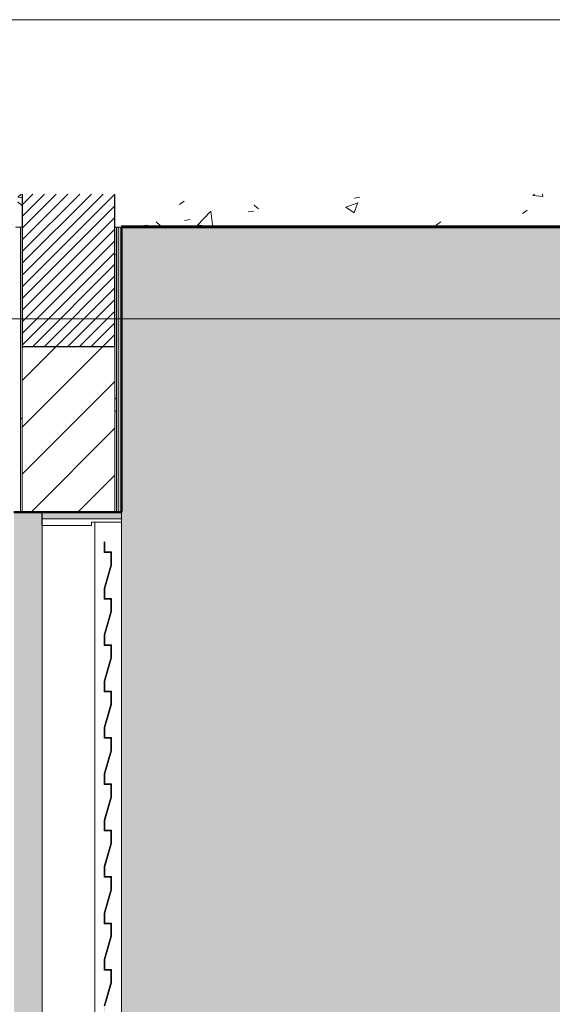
# Model space of a CAD drawing. Header units: metres. Extents: x 0.1 to 25.2, y -18.2 to 9.4.
# Tile 9 of 10: x 21.3 to 22.1, y 1.4 to 2.8. Entities that reach past the tile are written whole.
import ezdxf

# ---------------------------------------------------------------- set-up
doc = ezdxf.new("R2010")
doc.units = ezdxf.units.M
for name, color, linetype, lineweight in [('A-CLNG', 7, 'Continuous', 5), ('A-DETL-GENF', 7, 'Continuous', 5), ('A-DOOR', 7, 'Continuous', 5), ('A-FLOR', 7, 'Continuous', 5), ('A-FLOR-PATT', 7, 'Continuous', 5), ('A-WALL', 7, 'Continuous', 5), ('A-WALL-PATT', 7, 'Continuous', 5), ('G-ANNO-TEXT', 7, 'Continuous', 9), ('I-WALL', 7, 'Continuous', 5)]:
    doc.layers.add(name, color=color, linetype=linetype, lineweight=lineweight)
doc.layers.add('A-DETL', color=7, linetype='Continuous', lineweight=5, true_color=0x00a600)
pattern_1 = [(50, (6.40101, 0), (0.1821895, -0.015938), [0.01905, -0.20955]), (355, (6.40101, 0), (-0.0352423, 0.1910586), [0.01524, -0.16764]), (100.451, (6.41619, -0.00133), (0.146942, 0.1751196), [0.01619, -0.17809]), (46.184, (6.401, 0.0508), (0.2710768, -0.0420454), [0.02857, -0.31432]), (96.636, (6.4236, 0.0473), (0.237407, 0.2474328), [0.02429, -0.26714]), (351.184, (6.401, 0.0508), (0.237406, 0.247428), [0.02286, -0.25146]), (21, (6.42641, 0.0381), (0.1516197, -0.1022669), [0.01905, -0.20955]), (326, (6.42641, 0.0381), (0.0618035, 0.1841894), [0.01524, -0.16764]), (71.451, (6.43904, 0.02958), (0.213418, 0.0819242), [0.01619, -0.17809]), (37.5, (6.40101, 0), (0.00308637, 0.08455105), [0.00838, -0.15723, 0.00838, -0.1618, -0.16827]), (37.5, (6.40101, 0), (0.00308637, 0.08455105), [-0.33579, 0.00838, -0.15989]), (7.5, (6.40101, 0), (0.06681573, 0.10017824), [0.00838, -0.08865, 0.00838, -0.15342, -0.06414]), (7.5, (6.40101, 0), (0.06681573, 0.10017824), [-0.25883, 0.00838, -0.05575]), (327.5, (6.34437, 0), (0.13558658, -0.0057276), [0.00838, -0.05512, 0.00838, -0.18974, -0.26289]), (327.5, (6.34437, 0), (0.13558658, -0.0057276), [-0.26162, 0.00838, -0.25451]), (317.5, (6.31897, 0), (0.1481253, 0.0254287), [0.00838, -0.07417, 0.00838, -0.12319, -0.18669]), (317.5, (6.31897, 0), (0.1481253, 0.0254287), [-0.21412, 0.00838, -0.17831])]

# ---------------------------------------------------------------- blocks, each defined once
blk = doc.blocks.new('PORTA DE GIRO L_2886458-1b0')
at = {"layer": 'A-DOOR', "true_color": 0xfffffe}
blk.add_hatch(color=7, dxfattribs=at).paths.add_polyline_path([(15.449, 0.08), (15.45, 0.08), (15.4502, 0.0954), (15.46, 0.1301), (15.46, 0.15), (15.45, 0.15), (15.45, 0.165), (15.46, 0.2001), (15.46, 0.22), (15.45, 0.22), (15.45, 0.235), (15.46, 0.2701), (15.46, 0.29), (15.45, 0.29), (15.45, 0.305), (15.46, 0.3401), (15.46, 0.36), (15.45, 0.36), (15.45, 0.375), (15.46, 0.4101), (15.46, 0.43), (15.45, 0.43), (15.45, 0.445), (15.46, 0.4801), (15.46, 0.5), (15.45, 0.5), (15.45, 0.515), (15.46, 0.5501), (15.46, 0.57), (15.45, 0.57), (15.45, 0.585), (15.46, 0.6201), (15.46, 0.64), (15.45, 0.64), (15.45, 0.655), (15.46, 0.6901), (15.46, 0.71), (15.45, 0.71), (15.45, 0.725), (15.46, 0.7601), (15.46, 0.78), (15.45, 0.78), (15.45, 0.795), (15.46, 0.8301), (15.46, 0.85), (15.45, 0.85), (15.45, 0.865), (15.46, 0.9001), (15.46, 0.92), (15.45, 0.92), (15.45, 0.935), (15.46, 0.9701), (15.46, 0.99), (15.45, 0.99), (15.45, 1.005), (15.46, 1.0401), (15.46, 1.06), (15.45, 1.06), (15.45, 1.075), (15.46, 1.1101), (15.46, 1.13), (15.45, 1.13), (15.45, 1.145), (15.46, 1.1801), (15.46, 1.2), (15.45, 1.2), (15.45, 1.215), (15.46, 1.2501), (15.46, 1.27), (15.45, 1.27), (15.45, 1.285), (15.46, 1.3201), (15.46, 1.34), (15.45, 1.34), (15.45, 1.355), (15.46, 1.3901), (15.46, 1.41), (15.45, 1.41), (15.45, 1.425), (15.46, 1.4601), (15.46, 1.48), (15.45, 1.48), (15.45, 1.495), (15.46, 1.5301), (15.46, 1.55), (15.45, 1.55), (15.45, 1.565), (15.46, 1.6001), (15.46, 1.62), (15.45, 1.62), (15.45, 1.635), (15.46, 1.6701), (15.46, 1.69), (15.45, 1.69), (15.45, 1.705), (15.46, 1.7401), (15.46, 1.76), (15.45, 1.76), (15.45, 1.775), (15.46, 1.8101), (15.46, 1.83), (15.45, 1.83), (15.45, 1.845), (15.46, 1.8801), (15.46, 1.9), (15.45, 1.9), (15.45, 1.915), (15.46, 1.9501), (15.46, 1.97), (15.45, 1.97), (15.45, 1.985), (15.46, 2.0201), (15.46, 2.04), (15.45, 2.04), (15.45, 2.055), (15.449, 2.0551), (15.449, 2.039), (15.459, 2.039), (15.459, 2.0201), (15.449, 1.985), (15.449, 1.969), (15.459, 1.969), (15.459, 1.9501), (15.449, 1.915), (15.449, 1.899), (15.459, 1.899), (15.459, 1.8801), (15.449, 1.845), (15.449, 1.829), (15.459, 1.829), (15.459, 1.8101), (15.449, 1.775), (15.449, 1.759), (15.459, 1.759), (15.459, 1.7401), (15.449, 1.705), (15.449, 1.689), (15.459, 1.689), (15.459, 1.6701), (15.449, 1.635), (15.449, 1.619), (15.459, 1.619), (15.459, 1.6001), (15.449, 1.565), (15.449, 1.549), (15.459, 1.549), (15.459, 1.5301), (15.449, 1.495), (15.449, 1.479), (15.459, 1.479), (15.459, 1.4601), (15.449, 1.425), (15.449, 1.409), (15.459, 1.409), (15.459, 1.3901), (15.449, 1.355), (15.449, 1.339), (15.459, 1.339), (15.459, 1.3201), (15.449, 1.285), (15.449, 1.269), (15.459, 1.269), (15.459, 1.2501), (15.449, 1.215), (15.449, 1.199), (15.459, 1.199), (15.459, 1.1801), (15.449, 1.145), (15.449, 1.129), (15.459, 1.129), (15.459, 1.1101), (15.449, 1.075), (15.449, 1.059), (15.459, 1.059), (15.459, 1.0401), (15.449, 1.005), (15.449, 0.989), (15.459, 0.989), (15.459, 0.9701), (15.449, 0.935), (15.449, 0.919), (15.459, 0.919), (15.459, 0.9001), (15.449, 0.865), (15.449, 0.849), (15.459, 0.849), (15.459, 0.8301), (15.449, 0.795), (15.449, 0.779), (15.459, 0.779), (15.459, 0.7601), (15.449, 0.725), (15.449, 0.709), (15.459, 0.709), (15.459, 0.6901), (15.449, 0.655), (15.449, 0.639), (15.459, 0.639), (15.459, 0.6201), (15.449, 0.585), (15.449, 0.569), (15.459, 0.569), (15.459, 0.5501), (15.449, 0.515), (15.449, 0.499), (15.459, 0.499), (15.459, 0.4801), (15.449, 0.445), (15.449, 0.429), (15.459, 0.429), (15.459, 0.4101), (15.449, 0.375), (15.449, 0.359), (15.459, 0.359), (15.459, 0.3401), (15.449, 0.305), (15.449, 0.289), (15.459, 0.289), (15.459, 0.2701), (15.449, 0.235), (15.449, 0.219), (15.459, 0.219), (15.459, 0.2001), (15.449, 0.165), (15.449, 0.149), (15.459, 0.149), (15.459, 0.1301), (15.449, 0.095)])
at = {"layer": 'A-DOOR', "lineweight": 15}
for p, q in [((15.475, 2.09), (15.355, 2.09)), ((15.43, 2.08), (15.43, 2.085)), ((15.43, 2.085), (15.475, 2.085)), ((15.475, 2.085), (15.475, 2.09)), ((15.355, 2.08), (15.43, 2.08)), ((15.45, 2.055), (15.449, 2.0551)), ((15.449, 2.0551), (15.449, 2.039)), ((15.45, 2.04), (15.45, 2.055)), ((15.449, 2.039), (15.459, 2.039)), ((15.46, 2.04), (15.45, 2.04)), ((15.459, 2.039), (15.459, 2.0201)), ((15.46, 2.02), (15.46, 2.04)), ((15.459, 2.0201), (15.449, 1.9851)), ((15.45, 1.985), (15.46, 2.02)), ((15.449, 1.9851), (15.449, 1.969)), ((15.45, 1.97), (15.45, 1.985)), ((15.449, 1.969), (15.459, 1.969)), ((15.46, 1.97), (15.45, 1.97)), ((15.459, 1.969), (15.459, 1.9501)), ((15.46, 1.95), (15.46, 1.97)), ((15.459, 1.9501), (15.449, 1.9151)), ((15.45, 1.915), (15.46, 1.95)), ((15.449, 1.9151), (15.449, 1.899)), ((15.45, 1.9), (15.45, 1.915)), ((15.449, 1.899), (15.459, 1.899)), ((15.46, 1.9), (15.45, 1.9)), ((15.459, 1.899), (15.459, 1.8801)), ((15.46, 1.88), (15.46, 1.9)), ((15.459, 1.8801), (15.449, 1.8451)), ((15.45, 1.845), (15.46, 1.88)), ((15.449, 1.8451), (15.449, 1.829)), ((15.45, 1.83), (15.45, 1.845)), ((15.449, 1.829), (15.459, 1.829)), ((15.46, 1.83), (15.45, 1.83)), ((15.459, 1.829), (15.459, 1.8101)), ((15.46, 1.81), (15.46, 1.83)), ((15.459, 1.8101), (15.449, 1.7751)), ((15.45, 1.775), (15.46, 1.81)), ((15.449, 1.7751), (15.449, 1.759)), ((15.45, 1.76), (15.45, 1.775)), ((15.449, 1.759), (15.459, 1.759)), ((15.46, 1.76), (15.45, 1.76)), ((15.459, 1.759), (15.459, 1.7401)), ((15.46, 1.74), (15.46, 1.76)), ((15.459, 1.7401), (15.449, 1.7051)), ((15.45, 1.705), (15.46, 1.74)), ((15.449, 1.7051), (15.449, 1.689)), ((15.45, 1.69), (15.45, 1.705)), ((15.449, 1.689), (15.459, 1.689)), ((15.46, 1.69), (15.45, 1.69)), ((15.459, 1.689), (15.459, 1.6701)), ((15.46, 1.67), (15.46, 1.69)), ((15.459, 1.6701), (15.449, 1.6351)), ((15.45, 1.635), (15.46, 1.67)), ((15.449, 1.6351), (15.449, 1.619)), ((15.45, 1.62), (15.45, 1.635)), ((15.46, 1.62), (15.45, 1.62)), ((15.46, 1.6), (15.46, 1.62)), ((15.449, 1.619), (15.459, 1.619)), ((15.459, 1.619), (15.459, 1.6001)), ((15.459, 1.6001), (15.449, 1.5651)), ((15.45, 1.565), (15.46, 1.6)), ((15.449, 1.5651), (15.449, 1.549)), ((15.45, 1.55), (15.45, 1.565)), ((15.449, 1.549), (15.459, 1.549)), ((15.46, 1.55), (15.45, 1.55)), ((15.459, 1.549), (15.459, 1.5301)), ((15.46, 1.53), (15.46, 1.55)), ((15.459, 1.5301), (15.449, 1.4951)), ((15.45, 1.495), (15.46, 1.53)), ((15.449, 1.4951), (15.449, 1.479)), ((15.45, 1.48), (15.45, 1.495)), ((15.449, 1.479), (15.459, 1.479)), ((15.46, 1.48), (15.45, 1.48)), ((15.459, 1.479), (15.459, 1.4601)), ((15.46, 1.46), (15.46, 1.48)), ((15.459, 1.4601), (15.449, 1.4251)), ((15.45, 1.425), (15.46, 1.46)), ((15.449, 1.4251), (15.449, 1.409)), ((15.45, 1.41), (15.45, 1.425)), ((15.449, 1.409), (15.459, 1.409)), ((15.46, 1.41), (15.45, 1.41)), ((15.459, 1.409), (15.459, 1.3901)), ((15.46, 1.39), (15.46, 1.41)), ((15.459, 1.3901), (15.449, 1.3551)), ((15.45, 1.355), (15.46, 1.39))]:
    blk.add_line(p, q, dxfattribs=at)
at = {"layer": 'A-DOOR'}
for p, q in [((15.435, 2.085), (15.435, 0)), ((15.475, 2.085), (15.475, 0))]:
    blk.add_line(p, q, dxfattribs=at)

msp = doc.modelspace()

# ---------------------------------------------------------------- hatches: boundary and pattern name
at = {"layer": 'A-DETL-GENF', "true_color": 0x464646}
h = msp.add_hatch(dxfattribs=at)
h.set_pattern_fill('FP_16', color=49, style=0, pattern_type=2)
h.set_pattern_definition([(45, (6.401011, 0), (-0.008838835, 0.008838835), [])])
h.paths.add_polyline_path([(21.3474, 2.35), (21.4263, 2.35), (21.4263, 2.5801), (21.2863, 2.5801), (21.2863, 2.35), (21.3449, 2.35)])
at = {"layer": 'A-DETL-GENF', "true_color": 0xdbcc9e}
msp.add_hatch(color=9, dxfattribs=at).paths.add_polyline_path([(21.2762, 0), (21.3163, 0), (21.3163, 2.1), (21.2738, 2.1), (21.2738, 0)])
at = {"layer": 'A-FLOR-PATT', "true_color": 0x787878}
h = msp.add_hatch(dxfattribs=at)
h.set_pattern_fill('FP_10', color=8, style=0, pattern_type=2)
h.set_pattern_definition(pattern_1)
h.paths.add_polyline_path([(21.4288, 2.53), (24.0363, 2.53), (24.0363, 2.5801), (21.4263, 2.5801), (21.4263, 2.53)])
h.paths.add_polyline_path([(20.4763, 2.53), (21.2863, 2.53), (21.2863, 2.5801), (20.276, 2.5801), (20.276, 2.53)])
at = {"layer": 'A-WALL-PATT', "true_color": 0x787878}
h = msp.add_hatch(dxfattribs=at)
h.set_pattern_fill('FP_10', color=8, style=0, pattern_type=2)
h.set_pattern_definition(pattern_1)
h.paths.add_polyline_path([(21.2863, -0.07), (21.2863, -0.02), (21.2838, -0.02), (21.2838, -0.07)])
h.paths.add_polyline_path([(21.2863, 2.1), (21.2863, 2.53), (21.2838, 2.53), (21.2838, 2.1)])
h = msp.add_hatch(dxfattribs=at)
h.set_pattern_fill('FP_10', color=8, style=0, pattern_type=2)
h.set_pattern_definition(pattern_1)
h.paths.add_polyline_path([(21.4263, -0.07), (21.4288, -0.07), (21.4288, -0.02), (21.4263, -0.02)])
h.paths.add_polyline_path([(21.4288, 2.1), (21.4288, 2.53), (21.4263, 2.53), (21.4263, 2.1)])
at = {"layer": 'A-WALL-PATT'}
h = msp.add_hatch(dxfattribs=at)
h.set_pattern_fill('FP_11', color=256, style=0, pattern_type=2)
h.set_pattern_definition([(45, (6.40101, 0), (-0.03535534, 0.03535534), [])])
h.paths.add_polyline_path([(21.3563, -0.07), (21.4263, -0.07), (21.4263, -0.02), (21.2863, -0.02), (21.2863, -0.07)])
h.paths.add_polyline_path([(21.4263, 2.1), (21.4263, 2.35), (21.2863, 2.35), (21.2863, 2.1), (21.3563, 2.1)])
at = {"layer": 'I-WALL', "true_color": 0xf4eccd}
h = msp.add_hatch(color=254, dxfattribs=at)
h.paths.add_polyline_path([(21.4363, -0.07), (21.4363, -0.02), (21.4313, -0.02), (21.4313, -0.07)])
h.paths.add_polyline_path([(21.4313, 2.1), (21.4363, 2.1), (21.4363, 2.53), (21.4313, 2.53), (21.4313, 2.2488)])
h = msp.add_hatch(color=254, dxfattribs=at)
h.paths.add_polyline_path([(21.4363, 0.1), (24.0363, 0.1), (24.0363, 2.53), (21.4363, 2.53), (21.4363, 0.2611)])
h.paths.add_polyline_path([(23.3363, 1.1), (22.1363, 1.1), (22.1363, 2.1), (23.3363, 2.1), (23.3363, 1.2549)])
at = {"layer": 'I-WALL', "true_color": 0xdbcc9e}
msp.add_hatch(color=9, dxfattribs=at).paths.add_polyline_path([(21.3163, 2.09), (21.4363, 2.09), (21.4363, 2.1), (21.3163, 2.1)])

# ---------------------------------------------------------------- linework, layer by layer
at = {"layer": 'A-CLNG'}
for p, q in [((24.0363, 2.532), (21.4363, 2.532)), ((21.4363, 2.532), (21.4363, 2.53)), ((24.0363, 2.531), (21.4363, 2.531))]:
    msp.add_line(p, q, dxfattribs=at)
at = {"layer": 'A-DETL', "color": 7, "lineweight": 25}
for p, q in [((21.2863, 2.5801), (21.2863, 2.35)), ((21.4263, 2.35), (21.4263, 2.5801)), ((21.2863, 2.35), (21.4263, 2.35))]:
    msp.add_line(p, q, dxfattribs=at)
at = {"layer": 'A-DETL', "color": 7, "lineweight": 50}
msp.add_line((21.3163, 2.1), (21.2738, 2.1), dxfattribs=at)
at = {"layer": 'A-DETL', "color": 7, "lineweight": 30}
msp.add_line((21.3163, 2.08), (21.3163, 2.1), dxfattribs=at)
at = {"layer": 'A-DETL', "color": 7}
msp.add_line((21.3163, 0), (21.3163, 2.08), dxfattribs=at)
at = {"layer": 'A-FLOR', "lineweight": 50}
msp.add_line((21.4363, 2.53), (24.0363, 2.53), dxfattribs=at)
at = {"layer": 'A-WALL'}
for p, q in [((21.2863, 2.53), (21.2763, 2.53)), ((21.2838, 2.1), (21.2838, 2.53)), ((21.4363, 2.53), (21.4263, 2.53)), ((21.4288, 2.1), (21.4288, 2.53)), ((21.4313, 2.1), (21.4313, 2.53)), ((21.2863, 2.1), (21.2863, 2.35)), ((21.4263, 2.1), (21.4263, 2.35))]:
    msp.add_line(p, q, dxfattribs=at)
at = {"layer": 'G-ANNO-TEXT'}
for p, q in [((20.7726, 2.8432), (23.6272, 2.8432)), ((21.0073, 2.3917), (24.134, 2.3917))]:
    msp.add_line(p, q, dxfattribs=at)
at = {"layer": 'I-WALL', "lineweight": 50}
for p, q in [((21.4363, 2.1), (21.4363, 2.53)), ((21.3163, 2.1), (21.4363, 2.1))]:
    msp.add_line(p, q, dxfattribs=at)
at = {"layer": 'I-WALL'}
msp.add_line((21.4363, 2.1), (21.4363, 2.09), dxfattribs=at)

# ---------------------------------------------------------------- block references
at = {"layer": 'A-DOOR'}
msp.add_blockref('PORTA DE GIRO L_2886458-1b0', (5.9612, 0), dxfattribs=at)

doc.saveas('drawing.dxf')
